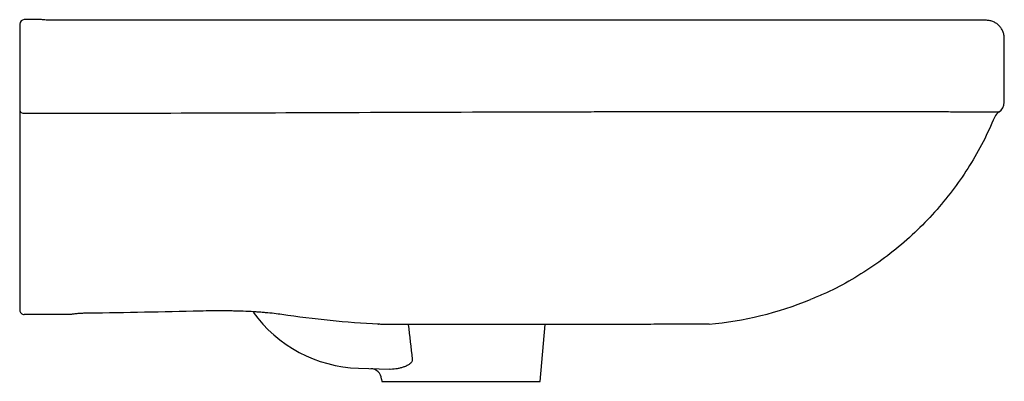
# Model space of a CAD drawing. Header units: millimetres. Extents: x 4537.102 to 4537.537, y 2188.885 to 2189.045.
import ezdxf

# ---------------------------------------------------------------- set-up
doc = ezdxf.new("R2010")
doc.units = ezdxf.units.MM
doc.layers.add('SANINDUSA', color=3, linetype='Continuous')

msp = doc.modelspace()

# ---------------------------------------------------------------- linework, layer by layer
at = {"layer": 'SANINDUSA'}
for p, q in [((4537.101976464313, 2189.042670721), (4537.101976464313, 2189.036670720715)), ((4537.111621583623, 2189.044670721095), (4537.103976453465, 2189.044670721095)), ((4537.351976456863, 2189.044386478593), (4537.114629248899, 2189.044386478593)), ((4537.101976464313, 2189.036670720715), (4537.101976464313, 2189.006814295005)), ((4537.536976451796, 2189.008117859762), (4537.536976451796, 2189.036386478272)), ((4537.260235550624, 2188.909926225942), (4537.26051120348, 2188.909922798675)), ((4537.33197645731, 2188.884670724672), (4537.334175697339, 2188.909808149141)), ((4537.251609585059, 2188.890460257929), (4537.265283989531, 2188.889982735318)), ((4537.261887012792, 2188.885693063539), (4537.261976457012, 2188.884670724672)), ((4537.261976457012, 2188.884670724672), (4537.33197645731, 2188.884670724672))]:
    msp.add_line(p, q, dxfattribs=at)
for centre, radius, start, end in [((4537.10397645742, 2189.042670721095), 0.00200000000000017, 90, 180), ((4537.11162152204, 2189.036787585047), 0.007883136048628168, 79.04481592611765, 89.99955242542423), ((4537.111621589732, 2189.036670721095), 0.007999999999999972, 79.20434683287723, 90), ((4537.53197645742, 2189.008117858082), 0.005000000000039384, 302.508573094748, 0.0002000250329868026), ((4537.103732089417, 2189.005014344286), 0.001788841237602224, 191.0586111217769, 277.905866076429), ((4537.537350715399, 2188.999684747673), 0.00500000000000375, 122.508573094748, 157.3152494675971), ((4537.392980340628, 2189.063099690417), 0.1537261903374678, 275.0556293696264, 292.3142016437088), ((4537.103969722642, 2188.916175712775), 0.001993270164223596, 180.1974433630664, 270.4504763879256), ((4537.253703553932, 2188.950423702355), 0.06000000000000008, 215.8265388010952, 268.0000000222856), ((4537.256904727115, 2188.885272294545), 0.004999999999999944, 4.648444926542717, 88.00000002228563)]:
    msp.add_arc(centre, radius, start, end, dxfattribs=at)
for points, knots in [([(4537.114629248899, 2189.044386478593), (4537.114502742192, 2189.044387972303), (4537.113996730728, 2189.044393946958), (4537.113495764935, 2189.04447119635), (4537.113120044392, 2189.044529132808)], [0, 0, 0, 0, 0.2500075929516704, 1, 1, 1, 1]), ([(4537.528697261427, 2189.04438160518), (4537.528697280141, 2189.044381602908), (4537.527963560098, 2189.044381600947), (4537.525770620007, 2189.044381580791), (4537.524856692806, 2189.04438157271), (4537.522652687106, 2189.044381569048), (4537.521362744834, 2189.044381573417), (4537.518387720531, 2189.044381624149), (4537.516703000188, 2189.044381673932), (4537.512908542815, 2189.044381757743), (4537.510799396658, 2189.0443817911), (4537.507283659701, 2189.044381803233), (4537.506053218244, 2189.044381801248), (4537.504113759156, 2189.044381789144), (4537.503451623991, 2189.044381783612), (4537.50209498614, 2189.044381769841), (4537.501399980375, 2189.044381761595), (4537.497852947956, 2189.044381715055), (4537.494779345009, 2189.044381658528), (4537.488109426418, 2189.044381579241), (4537.48451379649, 2189.044381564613), (4537.478672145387, 2189.04438155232), (4537.476650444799, 2189.044381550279), (4537.47349592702, 2189.044381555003), (4537.472424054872, 2189.044381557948), (4537.470237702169, 2189.044381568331), (4537.469122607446, 2189.044381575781), (4537.46346483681, 2189.044381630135), (4537.458656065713, 2189.044381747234), (4537.448397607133, 2189.044381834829), (4537.442949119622, 2189.044381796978), (4537.434210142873, 2189.044381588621), (4537.431203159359, 2189.04438149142), (4537.426535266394, 2189.044381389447), (4537.424952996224, 2189.044381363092), (4537.421732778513, 2189.044381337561), (4537.420091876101, 2189.044381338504), (4537.411818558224, 2189.044381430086), (4537.40493272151, 2189.044381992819), (4537.394159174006, 2189.044382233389), (4537.39049373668, 2189.044382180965), (4537.385812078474, 2189.044381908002), (4537.384870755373, 2189.04438184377), (4537.382977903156, 2189.044381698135), (4537.382025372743, 2189.044381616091), (4537.379165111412, 2189.044381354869), (4537.377251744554, 2189.044381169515), (4537.371492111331, 2189.044380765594), (4537.367626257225, 2189.044380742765), (4537.35984156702, 2189.044381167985), (4537.355922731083, 2189.044381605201), (4537.351976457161, 2189.044381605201)], [0, 0, 0, 0, 0.1249999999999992, 0.1249999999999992, 0.1874999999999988, 0.1874999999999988, 0.2499999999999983, 0.2499999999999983, 0.3124999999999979, 0.3124999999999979, 0.3749999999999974, 0.3749999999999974, 0.4062499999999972, 0.4062499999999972, 0.4218749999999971, 0.4218749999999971, 0.4374999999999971, 0.4374999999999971, 0.4999999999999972, 0.4999999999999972, 0.5624999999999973, 0.5624999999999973, 0.5937499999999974, 0.5937499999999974, 0.6093749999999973, 0.6093749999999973, 0.6249999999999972, 0.6249999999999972, 0.6874999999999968, 0.6874999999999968, 0.7499999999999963, 0.7499999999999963, 0.7812499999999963, 0.7812499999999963, 0.7968749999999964, 0.7968749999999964, 0.8124999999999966, 0.8124999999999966, 0.8749999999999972, 0.8749999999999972, 0.9062499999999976, 0.9062499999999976, 0.9140624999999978, 0.9140624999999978, 0.921874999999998, 0.921874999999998, 0.9374999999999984, 0.9374999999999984, 0.9687499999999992, 0.9687499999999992, 1, 1, 1, 1]), ([(4537.53697645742, 2189.036386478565), (4537.53697645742, 2189.036926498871), (4537.536922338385, 2189.03745730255), (4537.536763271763, 2189.038240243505), (4537.536697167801, 2189.038498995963), (4537.536538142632, 2189.039011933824), (4537.536444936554, 2189.039266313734), (4537.53613117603, 2189.040005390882), (4537.53587522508, 2189.04047218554), (4537.535421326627, 2189.041133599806), (4537.535257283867, 2189.041348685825), (4537.534909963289, 2189.041759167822), (4537.53472722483, 2189.041954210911), (4537.534152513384, 2189.042509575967), (4537.533734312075, 2189.042840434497), (4537.532825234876, 2189.043420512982), (4537.532346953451, 2189.043661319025), (4537.531601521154, 2189.043948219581), (4537.531348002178, 2189.044031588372), (4537.530830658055, 2189.044173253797), (4537.530565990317, 2189.044231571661), (4537.529771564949, 2189.044364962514), (4537.529236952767, 2189.044400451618), (4537.528697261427, 2189.04438160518)], [0, 0, 0, 0, 0.1249999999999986, 0.1249999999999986, 0.187499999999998, 0.187499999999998, 0.2499999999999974, 0.2499999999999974, 0.3749999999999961, 0.3749999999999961, 0.4374999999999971, 0.4374999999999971, 0.4999999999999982, 0.4999999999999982, 0.6249999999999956, 0.6249999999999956, 0.749999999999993, 0.749999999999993, 0.8124999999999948, 0.8124999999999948, 0.8749999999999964, 0.8749999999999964, 1, 1, 1, 1]), ([(4537.101976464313, 2189.006814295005), (4537.101976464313, 2189.006416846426), (4537.101976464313, 2189.00568174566), (4537.101976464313, 2189.004997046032), (4537.101976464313, 2189.00471436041), (4537.101976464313, 2189.004671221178)], [0, 0, 0, 0, 0.4993652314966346, 0.9236006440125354, 1, 1, 1, 1]), ([(4537.101976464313, 2189.004671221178), (4537.101976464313, 2189.004467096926), (4537.101976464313, 2189.003693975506), (4537.101976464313, 2189.002031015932), (4537.101976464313, 2189.000459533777), (4537.101976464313, 2188.999673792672)], [0, 0, 0, 0, 0.1520910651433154, 0.5760455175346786, 1, 1, 1, 1]), ([(4537.103978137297, 2189.003242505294), (4537.128649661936, 2189.003284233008), (4537.177992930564, 2189.00336768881), (4537.253999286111, 2189.003678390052), (4537.312001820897, 2189.003864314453), (4537.345333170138, 2189.003944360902), (4537.352000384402, 2189.003960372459)], [0, 0, 0, 0, 0.2984160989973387, 0.5968348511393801, 0.9193555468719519, 0.9999999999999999, 0.9999999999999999, 0.9999999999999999, 0.9999999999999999]), ([(4537.352000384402, 2189.003960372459), (4537.355338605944, 2189.003969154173), (4537.361122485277, 2189.003984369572), (4537.366856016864, 2189.003995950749), (4537.369280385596, 2189.004000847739)], [0, 0, 0, 0, 0.5771596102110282, 1, 1, 1, 1]), ([(4537.369280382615, 2189.004000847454), (4537.37115609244, 2189.004004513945), (4537.373027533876, 2189.004007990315), (4537.376739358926, 2189.004014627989), (4537.378579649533, 2189.004017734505), (4537.384055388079, 2189.00402643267), (4537.387645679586, 2189.004031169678), (4537.398245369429, 2189.004043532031), (4537.405083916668, 2189.004049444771), (4537.413367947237, 2189.004053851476), (4537.415011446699, 2189.004054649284), (4537.4174569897, 2189.004055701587), (4537.418269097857, 2189.004056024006), (4537.419880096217, 2189.004056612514), (4537.420679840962, 2189.004056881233), (4537.424650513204, 2189.004058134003), (4537.427737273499, 2189.004058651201), (4537.436748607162, 2189.00405864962), (4537.442425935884, 2189.004057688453), (4537.450510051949, 2189.004054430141), (4537.453132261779, 2189.004053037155), (4537.458239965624, 2189.00405001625), (4537.460713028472, 2189.004048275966), (4537.464308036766, 2189.004045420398), (4537.465487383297, 2189.00404442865), (4537.467809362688, 2189.004042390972), (4537.468952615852, 2189.004041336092), (4537.472321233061, 2189.004038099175), (4537.474487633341, 2189.004035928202), (4537.480766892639, 2189.004028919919), (4537.484660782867, 2189.004023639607), (4537.491939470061, 2189.004012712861), (4537.495323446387, 2189.004006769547), (4537.498477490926, 2189.004000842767)], [0, 0, 0, 0, 0.03125000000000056, 0.03125000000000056, 0.06250000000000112, 0.06250000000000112, 0.125000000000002, 0.125000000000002, 0.2500000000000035, 0.2500000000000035, 0.2812500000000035, 0.2812500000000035, 0.2968750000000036, 0.2968750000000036, 0.3125000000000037, 0.3125000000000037, 0.3750000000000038, 0.3750000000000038, 0.5000000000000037, 0.5000000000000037, 0.5625000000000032, 0.5625000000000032, 0.6250000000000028, 0.6250000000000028, 0.6562500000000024, 0.6562500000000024, 0.6875000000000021, 0.6875000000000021, 0.7500000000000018, 0.7500000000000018, 0.8750000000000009, 0.8750000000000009, 1, 1, 1, 1]), ([(4537.498477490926, 2189.004000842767), (4537.50170303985, 2189.00399478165), (4537.504674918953, 2189.003988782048), (4537.510144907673, 2189.003977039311), (4537.512645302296, 2189.003971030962), (4537.515503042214, 2189.003963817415), (4537.51606143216, 2189.003962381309), (4537.517150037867, 2189.003959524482), (4537.51768027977, 2189.00395810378), (4537.519229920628, 2189.003953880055), (4537.520208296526, 2189.003951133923), (4537.522986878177, 2189.003943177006), (4537.524630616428, 2189.003938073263), (4537.527531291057, 2189.003928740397), (4537.528787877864, 2189.003924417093), (4537.53093333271, 2189.003916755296), (4537.531822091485, 2189.003913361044), (4537.533953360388, 2189.003904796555), (4537.534663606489, 2189.003901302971), (4537.53466358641, 2189.003901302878)], [0, 0, 0, 0, 0.125, 0.125, 0.25, 0.25, 0.2812499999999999, 0.2812499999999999, 0.3124999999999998, 0.3124999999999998, 0.3749999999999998, 0.3749999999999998, 0.4999999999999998, 0.4999999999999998, 0.6249999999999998, 0.6249999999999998, 0.7499999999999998, 0.7499999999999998, 1, 1, 1, 1]), ([(4537.101976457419, 2188.999673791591), (4537.101976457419, 2188.99645312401), (4537.101976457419, 2188.993265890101), (4537.101976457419, 2188.986956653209), (4537.101976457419, 2188.983834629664), (4537.101976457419, 2188.979200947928), (4537.101976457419, 2188.977664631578), (4537.101976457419, 2188.974608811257), (4537.101976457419, 2188.973085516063), (4537.101976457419, 2188.968601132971), (4537.101976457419, 2188.965708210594), (4537.101976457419, 2188.96010956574), (4537.101976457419, 2188.95740384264), (4537.101976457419, 2188.953487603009), (4537.101976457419, 2188.952205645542), (4537.101976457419, 2188.949691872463), (4537.101976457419, 2188.948472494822), (4537.101976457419, 2188.944924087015), (4537.101976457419, 2188.942704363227), (4537.101976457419, 2188.938552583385), (4537.101976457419, 2188.936620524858), (4537.101976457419, 2188.933945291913), (4537.101976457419, 2188.9330889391), (4537.101976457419, 2188.931474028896), (4537.101976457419, 2188.930712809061), (4537.101976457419, 2188.928565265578), (4537.101976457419, 2188.927314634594), (4537.101976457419, 2188.925172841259), (4537.101976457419, 2188.924281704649), (4537.101976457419, 2188.923399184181), (4537.101976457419, 2188.923234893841), (4537.101976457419, 2188.92293062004), (4537.101976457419, 2188.922785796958), (4537.101976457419, 2188.922348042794), (4537.101976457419, 2188.922062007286), (4537.101976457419, 2188.919539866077), (4537.101976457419, 2188.917668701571), (4537.101976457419, 2188.916168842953)], [0, 0, 0, 0, 0.06249999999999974, 0.06249999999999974, 0.1249999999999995, 0.1249999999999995, 0.1562499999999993, 0.1562499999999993, 0.1874999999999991, 0.1874999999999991, 0.2499999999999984, 0.2499999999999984, 0.3124999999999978, 0.3124999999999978, 0.3437499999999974, 0.3437499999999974, 0.3749999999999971, 0.3749999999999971, 0.4374999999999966, 0.4374999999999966, 0.4999999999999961, 0.4999999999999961, 0.5312499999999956, 0.5312499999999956, 0.562499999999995, 0.562499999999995, 0.6249999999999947, 0.6249999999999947, 0.6874999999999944, 0.6874999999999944, 0.7031249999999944, 0.7031249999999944, 0.7187499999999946, 0.7187499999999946, 0.7499999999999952, 0.7499999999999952, 1, 1, 1, 1]), ([(4537.532737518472, 2189.001613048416), (4537.531095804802, 2188.997934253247), (4537.527807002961, 2188.990564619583), (4537.521760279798, 2188.980054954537), (4537.514960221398, 2188.970028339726), (4537.507255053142, 2188.960460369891), (4537.49864925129, 2188.951442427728), (4537.489172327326, 2188.943052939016), (4537.479038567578, 2188.935463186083), (4537.468289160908, 2188.928802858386), (4537.459031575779, 2188.923920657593), (4537.453229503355, 2188.921628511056), (4537.451347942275, 2188.920885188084)], [0, 0, 0, 0, 0.1026711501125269, 0.2056784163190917, 0.3086845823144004, 0.4113542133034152, 0.518568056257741, 0.6261636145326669, 0.7337598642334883, 0.8409747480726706, 0.9484295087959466, 1, 1, 1, 1]), ([(4537.217741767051, 2188.914221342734), (4537.216692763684, 2188.914375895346), (4537.215572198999, 2188.91452232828), (4537.213192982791, 2188.914796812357), (4537.211934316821, 2188.914924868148), (4537.209942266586, 2188.915101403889), (4537.209260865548, 2188.915157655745), (4537.207862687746, 2188.915264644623), (4537.207144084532, 2188.915315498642), (4537.204946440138, 2188.915458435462), (4537.203438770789, 2188.915540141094), (4537.200341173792, 2188.915676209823), (4537.198751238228, 2188.915730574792), (4537.196304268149, 2188.915791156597), (4537.195478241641, 2188.915807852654), (4537.193805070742, 2188.915834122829), (4537.19295538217, 2188.915843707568), (4537.190396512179, 2188.915861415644), (4537.188677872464, 2188.915858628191), (4537.185215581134, 2188.915825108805), (4537.183471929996, 2188.915794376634), (4537.181715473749, 2188.915749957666)], [0, 0, 0, 0, 0.1250000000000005, 0.1250000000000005, 0.2500000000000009, 0.2500000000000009, 0.3125000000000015, 0.3125000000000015, 0.3750000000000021, 0.3750000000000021, 0.5000000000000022, 0.5000000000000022, 0.6250000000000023, 0.6250000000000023, 0.6875000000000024, 0.6875000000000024, 0.7500000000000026, 0.7500000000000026, 0.8750000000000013, 0.8750000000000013, 1, 1, 1, 1]), ([(4537.132369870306, 2188.914815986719), (4537.131646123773, 2188.9148069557), (4537.130935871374, 2188.914788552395), (4537.12988985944, 2188.91474772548), (4537.129544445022, 2188.914731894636), (4537.128860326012, 2188.914695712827), (4537.128524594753, 2188.914675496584), (4537.127549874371, 2188.91460959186), (4537.126937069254, 2188.914558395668), (4537.126074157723, 2188.914471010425), (4537.125796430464, 2188.91444010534), (4537.125273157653, 2188.914376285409), (4537.125025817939, 2188.914343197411), (4537.124792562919, 2188.914308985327)], [0, 0, 0, 0, 0.2499999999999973, 0.2499999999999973, 0.3749999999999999, 0.3749999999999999, 0.5000000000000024, 0.5000000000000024, 0.7500000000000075, 0.7500000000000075, 0.8750000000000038, 0.8750000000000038, 1, 1, 1, 1]), ([(4537.260511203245, 2188.909922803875), (4537.253398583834, 2188.910246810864), (4537.24627477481, 2188.9108032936), (4537.232016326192, 2188.912264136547), (4537.224880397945, 2188.913169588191), (4537.217741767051, 2188.914221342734)], [0, 0, 0, 0, 0.5, 0.5, 1, 1, 1, 1]), ([(4537.271831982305, 2188.909762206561), (4537.271274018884, 2188.909761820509), (4537.270720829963, 2188.909762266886), (4537.269623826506, 2188.909764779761), (4537.269077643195, 2188.909766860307), (4537.267470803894, 2188.909775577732), (4537.26645113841, 2188.909784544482), (4537.264996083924, 2188.909803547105), (4537.264522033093, 2188.909810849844), (4537.263606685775, 2188.909827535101), (4537.263170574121, 2188.90983681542), (4537.261924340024, 2188.909867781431), (4537.261175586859, 2188.909892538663), (4537.260511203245, 2188.909922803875)], [0, 0, 0, 0, 0.125, 0.125, 0.2500000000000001, 0.2500000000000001, 0.5000000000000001, 0.5000000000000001, 0.6250000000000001, 0.6250000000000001, 0.7500000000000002, 0.7500000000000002, 1, 1, 1, 1]), ([(4537.403088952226, 2188.909958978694), (4537.402528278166, 2188.909956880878), (4537.401220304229, 2188.909951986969), (4537.39832412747, 2188.909941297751), (4537.394532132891, 2188.909927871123), (4537.390049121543, 2188.909912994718), (4537.384990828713, 2188.909897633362), (4537.379357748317, 2188.909882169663), (4537.373116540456, 2188.909867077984), (4537.366365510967, 2188.909852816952), (4537.359224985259, 2188.909839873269), (4537.351690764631, 2188.909828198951), (4537.343727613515, 2188.909817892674), (4537.334890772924, 2188.909808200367), (4537.325213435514, 2188.909800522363), (4537.314788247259, 2188.909794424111), (4537.296963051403, 2188.909781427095), (4537.282639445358, 2188.909770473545), (4537.27183198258, 2188.909762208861)], [0, 0, 0, 0, 0.03887301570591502, 0.0906852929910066, 0.1440125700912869, 0.1973401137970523, 0.2491171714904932, 0.3008944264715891, 0.3541739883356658, 0.4074538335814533, 0.4592032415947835, 0.5109525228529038, 0.5641977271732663, 0.6174425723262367, 0.6803230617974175, 0.7433964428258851, 0.8063872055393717, 1, 1, 1, 1]), ([(4537.406137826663, 2188.909970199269), (4537.406045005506, 2188.909969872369), (4537.405794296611, 2188.909968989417), (4537.404955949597, 2188.909965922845), (4537.404071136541, 2188.909962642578), (4537.403292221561, 2188.909959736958), (4537.403088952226, 2188.909958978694)], [0, 0, 0, 0, 0.1998949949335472, 0.5399141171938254, 0.8799338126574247, 1, 1, 1, 1]), ([(4537.406527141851, 2188.909971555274), (4537.406510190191, 2188.909971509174), (4537.406486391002, 2188.909971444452), (4537.4062157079, 2188.909970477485), (4537.406137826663, 2188.909970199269)], [0, 0, 0, 0, 0.7122789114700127, 1, 1, 1, 1]), ([(4537.275388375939, 2188.89445233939), (4537.275424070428, 2188.894316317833), (4537.275441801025, 2188.894178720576), (4537.275436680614, 2188.8938999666), (4537.275413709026, 2188.893764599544), (4537.275294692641, 2188.89337633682), (4537.275146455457, 2188.893139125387), (4537.274808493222, 2188.892735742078), (4537.274616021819, 2188.892561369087), (4537.274206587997, 2188.892242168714), (4537.273988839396, 2188.892097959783), (4537.273324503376, 2188.891702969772), (4537.272861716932, 2188.891484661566), (4537.271920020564, 2188.891098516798), (4537.271444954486, 2188.890933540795), (4537.270491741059, 2188.890644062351), (4537.270013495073, 2188.890519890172), (4537.269056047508, 2188.890307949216), (4537.26857560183, 2188.890220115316), (4537.267145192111, 2188.890014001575), (4537.26620621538, 2188.889950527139), (4537.265283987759, 2188.889982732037)], [0, 0, 0, 0, 0.03124999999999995, 0.03124999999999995, 0.0624999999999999, 0.0624999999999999, 0.125, 0.125, 0.1875, 0.1875, 0.2500000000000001, 0.2500000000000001, 0.3749999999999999, 0.3749999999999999, 0.4999999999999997, 0.4999999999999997, 0.6249999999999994, 0.6249999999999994, 0.7499999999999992, 0.7499999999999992, 1, 1, 1, 1])]:
    msp.add_open_spline(points, degree=3, knots=knots, dxfattribs=at)
for points in [[(4537.181715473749, 2188.915749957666), (4537.165269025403, 2188.915334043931), (4537.148820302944, 2188.915021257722), (4537.132369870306, 2188.914815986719)], [(4537.124792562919, 2188.914308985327), (4537.117857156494, 2188.914251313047), (4537.110921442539, 2188.914208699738), (4537.10398539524, 2188.914182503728)], [(4537.273658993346, 2188.909773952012), (4537.274224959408, 2188.904665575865), (4537.274800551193, 2188.899558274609), (4537.275388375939, 2188.89445233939)]]:
    msp.add_open_spline(points, degree=3, dxfattribs=at)

doc.saveas('drawing.dxf')
